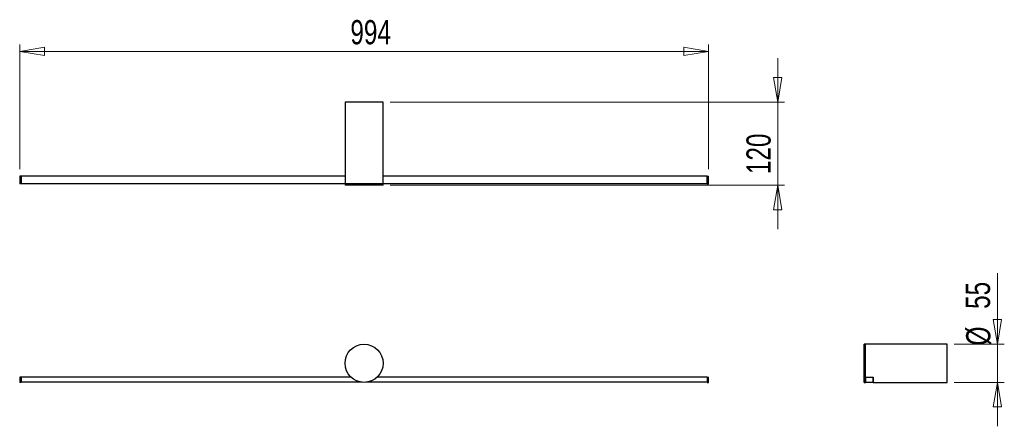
# Model space of a CAD drawing. Header units: millimetres. Extents: x 75 to 217, y 99 to 157.
import ezdxf

# ---------------------------------------------------------------- set-up
doc = ezdxf.new("R2010")
doc.units = ezdxf.units.MM
doc.styles.add('SLDTEXTSTYLE0', font='TXT', dxfattribs={"width": 0.75})
doc.dimstyles.new('SLDDIMSTYLE0', dxfattribs={"dimtxt": 3.5, "dimasz": 3.556, "dimexe": 0, "dimexo": 0.0625, "dimgap": 0.875, "dimtad": 1, "dimdec": 0, "dimlfac": 10, "dimrnd": 1e-09, "dimzin": 12, "dimdsep": 46, "dimtxsty": 'SLDTEXTSTYLE0', "dimblk1": 'CLOSED', "dimblk2": 'CLOSED', "dimsah": 1, "dimcen": 0.09, "dimadec": 0, "dimazin": 3, "dimtfac": 1, "dimtdec": 0, "dimtofl": 0, "dimtmove": 0, "dimatfit": 3, "dimldrblk": 'CLOSED', "dimfxl": 0, "dimfrac": 2, "dimtolj": 1, "dimtzin": 12, "dimarcsym": 0})
doc.dimstyles.new('SLDDIMSTYLE1', dxfattribs={"dimtxt": 3.5, "dimasz": 3.556, "dimexe": 0, "dimexo": 0.0625, "dimgap": 0.875, "dimtad": 1, "dimdec": 0, "dimlfac": 10, "dimrnd": 1e-09, "dimzin": 12, "dimdsep": 46, "dimtxsty": 'SLDTEXTSTYLE0', "dimblk1": 'CLOSED', "dimblk2": 'CLOSED', "dimsah": 1, "dimcen": 0.09, "dimadec": 0, "dimazin": 3, "dimtfac": 1, "dimtdec": 0, "dimtmove": 0, "dimatfit": 0, "dimldrblk": 'CLOSED', "dimfxl": 0, "dimfrac": 2, "dimtolj": 1, "dimtzin": 12, "dimarcsym": 0})

# ---------------------------------------------------------------- blocks, each defined once
blk = doc.blocks.new('_Closed')
at = {"color": 0, "linetype": 'ByBlock', "lineweight": -2}
for p, q in [((-1, 0.166667), (0, 0)), ((-1, 0.166667), (-1, -0.166667)), ((0, 0), (-1, -0.166667)), ((0, 0), (-1, 0))]:
    blk.add_line(p, q, dxfattribs=at)
blk = doc.blocks.new('_D')
at = {"color": 7, "linetype": 'Continuous', "lineweight": 0}
for p, q in [((75.04, 135.75), (75.04, 153.79)), ((174.44, 135.75), (174.44, 153.79)), ((75.04, 152.79), (174.44, 152.79))]:
    blk.add_line(p, q, dxfattribs=at)
at = {"color": 7, "linetype": 'Continuous', "lineweight": 18, "xscale": 3.556, "yscale": 3.556, "rotation": 180.0000000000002}
blk.add_blockref('_Closed', (75.04, 152.79, -2.38), dxfattribs=at)
at = {"color": 7, "linetype": 'Continuous', "lineweight": 18, "xscale": 3.556, "yscale": 3.556}
blk.add_blockref('_Closed', (174.44, 152.79, -2.38), dxfattribs=at)
at = {"color": 7, "linetype": 'Continuous', "lineweight": 18, "insert": (122.76, 157.31), "char_height": 3.5, "attachment_point": 1, "style": 'SLDTEXTSTYLE0'}
blk.add_mtext('994', dxfattribs=at)
blk = doc.blocks.new('_D_1')
at = {"color": 7, "linetype": 'Continuous', "lineweight": 0}
for p, q in [((184.44, 145.44), (184.44, 151.79)), ((128.49, 145.44), (185.44, 145.44)), ((184.44, 145.44), (184.44, 133.44)), ((128.49, 133.44), (185.44, 133.44)), ((184.44, 133.44), (184.44, 127.09))]:
    blk.add_line(p, q, dxfattribs=at)
at = {"color": 7, "linetype": 'Continuous', "lineweight": 18, "xscale": 3.556, "yscale": 3.556}
for p, rotation in [((184.44, 145.44, -2.38), 270.0000000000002), ((184.44, 133.44, -2.38), 90.00000000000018)]:
    blk.add_blockref('_Closed', p, dxfattribs=dict(at, rotation=rotation))
at = {"color": 7, "linetype": 'Continuous', "lineweight": 18, "insert": (179.92, 135.06), "char_height": 3.5, "attachment_point": 1, "rotation": 90, "style": 'SLDTEXTSTYLE0'}
blk.add_mtext('120', dxfattribs=at)
blk = doc.blocks.new('_D_2')
at = {"color": 7, "linetype": 'Continuous', "lineweight": 0}
for p, q in [((216.14, 110.48), (216.14, 120.76)), ((209.91, 110.48), (217.14, 110.48)), ((216.14, 110.48), (216.14, 104.98)), ((209.91, 104.98), (217.14, 104.98)), ((216.14, 104.98), (216.14, 98.63))]:
    blk.add_line(p, q, dxfattribs=at)
at = {"color": 7, "linetype": 'Continuous', "lineweight": 18, "xscale": 3.556, "yscale": 3.556}
for p, rotation in [((216.14, 110.48, -49.5), 270.0000000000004), ((216.14, 104.98, -49.5), 90.0000000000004)]:
    blk.add_blockref('_Closed', p, dxfattribs=dict(at, rotation=rotation))
at = {"color": 7, "linetype": 'Continuous', "lineweight": 18, "char_height": 3.5, "attachment_point": 1, "rotation": 90, "style": 'SLDTEXTSTYLE0'}
for s, insert in [('55', (211.58, 115.59)), ('%%c', (211.63, 110.31))]:
    blk.add_mtext(s, dxfattribs=dict(at, insert=insert))

msp = doc.modelspace()

# ---------------------------------------------------------------- linework, layer by layer
at = {"color": 7, "linetype": 'Continuous', "lineweight": 25}
for p, q in [((121.99, 145.44), (121.99, 133.64)), ((127.49, 145.44), (121.99, 145.44)), ((127.49, 133.64), (127.49, 145.44)), ((75.04, 134.75), (75.04, 133.65)), ((75.24, 134.75), (75.04, 134.75)), ((75.24, 133.65), (75.04, 133.65)), ((75.24, 134.76), (75.24, 134.75)), ((121.99, 134.76), (75.24, 134.76)), ((75.24, 134.75), (75.24, 133.65)), ((75.24, 133.65), (75.24, 133.64)), ((121.99, 133.64), (75.24, 133.64)), ((121.99, 133.64), (121.99, 133.44)), ((127.49, 133.64), (121.99, 133.64)), ((174.24, 134.76), (127.49, 134.76)), ((127.49, 133.44), (127.49, 133.64)), ((174.24, 133.64), (127.49, 133.64)), ((174.24, 134.76), (174.24, 134.75)), ((174.24, 133.65), (174.24, 134.75)), ((174.24, 134.75), (174.44, 134.75)), ((174.24, 133.65), (174.44, 133.65)), ((174.24, 133.65), (174.24, 133.64)), ((174.44, 133.65), (174.44, 134.75)), ((127.49, 133.44), (121.99, 133.44)), ((197.11, 110.48), (196.91, 110.48)), ((196.91, 105.1), (196.91, 110.48)), ((208.91, 110.48), (197.11, 110.48)), ((197.11, 105.71), (197.11, 110.48)), ((197.11, 105.71), (197.11, 110.48)), ((208.91, 104.98), (208.91, 110.48)), ((75.24, 105.72), (75.04, 105.72)), ((75.04, 105.72), (75.04, 104.97)), ((75.24, 105.72), (75.24, 105.71)), ((75.24, 105.71), (75.24, 104.99)), ((122.87, 105.71), (75.24, 105.71)), ((174.24, 105.71), (126.6, 105.71)), ((174.24, 105.71), (174.24, 105.72)), ((174.24, 105.72), (174.44, 105.72)), ((174.24, 105.71), (174.24, 104.99)), ((174.44, 104.97), (174.44, 105.72)), ((197.11, 105.71), (197.11, 104.99)), ((197.12, 105.71), (197.11, 105.71)), ((197.12, 105.72), (198.22, 105.72)), ((197.12, 104.97), (197.12, 105.72)), ((198.22, 105.72), (198.22, 104.97)), ((198.23, 105.71), (198.22, 105.71)), ((198.23, 104.99), (198.23, 105.71)), ((75.24, 104.97), (75.04, 104.97)), ((75.24, 104.99), (75.24, 104.97)), ((124.5, 104.99), (75.24, 104.99)), ((174.24, 104.99), (124.97, 104.99)), ((174.24, 104.97), (174.24, 104.99)), ((174.24, 104.97), (174.44, 104.97)), ((196.91, 104.98), (196.91, 105.1)), ((196.91, 104.98), (197.11, 104.98)), ((197.11, 104.98), (197.11, 104.99)), ((197.11, 104.99), (197.12, 104.99)), ((198.22, 104.97), (197.12, 104.97)), ((198.22, 104.99), (198.23, 104.99)), ((198.23, 104.98), (198.23, 104.99)), ((198.23, 104.98), (208.91, 104.98))]:
    msp.add_line(p, q, dxfattribs=at)
msp.add_circle((124.74, 107.73), 2.75, dxfattribs=at)

# ---------------------------------------------------------------- dimensions: what is measured, and where the dimension line sits
at = {"color": 7, "linetype": 'Continuous', "lineweight": 18}
dim = msp.add_linear_dim(base=(174.44, 152.79), p1=(75.04, 134.75), p2=(174.44, 134.75), dimstyle='SLDDIMSTYLE0', dxfattribs=at)
dim.commit()
dim.dimension.update_dxf_attribs({"geometry": '_D', "text_midpoint": (126.64, 152.79), "dimtype": 160})
dim = msp.add_linear_dim(base=(184.44, 133.44), p1=(127.49, 145.44), p2=(127.49, 133.44), angle=90, dimstyle='SLDDIMSTYLE1', dxfattribs=at)
dim.commit()
dim.dimension.update_dxf_attribs({"geometry": '_D_1', "text_midpoint": (184.44, 138.94), "dimtype": 160})
dim = msp.add_linear_dim(base=(216.14, 104.98), p1=(208.91, 110.48), p2=(208.91, 104.98), angle=90, text='%%c<>', dimstyle='SLDDIMSTYLE1', dxfattribs=at)
dim.commit()
dim.dimension.update_dxf_attribs({"geometry": '_D_2', "text_midpoint": (216.14, 115.53), "dimtype": 160})

doc.saveas('drawing.dxf')
